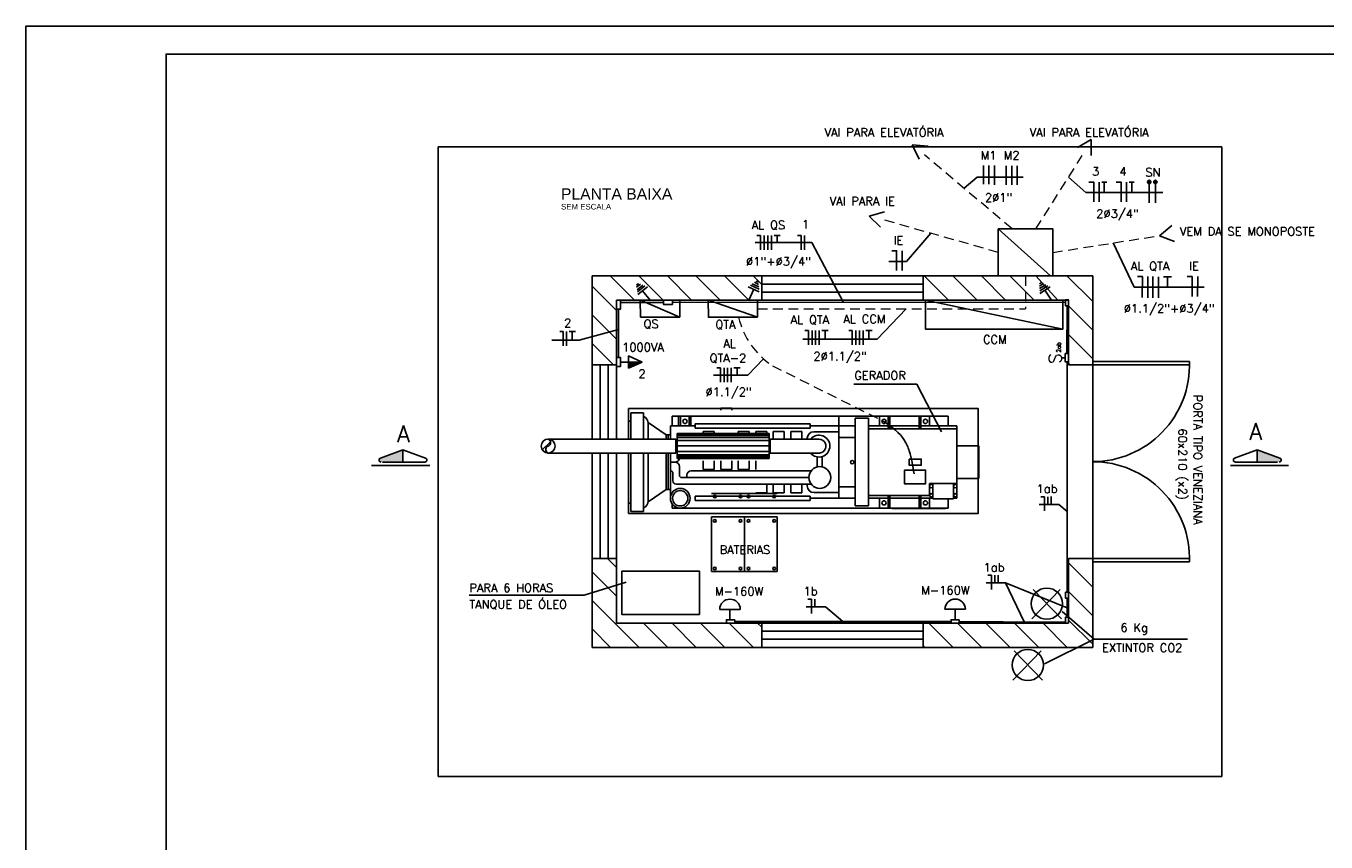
# Model space of a CAD drawing. Header units: millimetres. Extents: x 439.7 to 481.7, y 411.1 to 440.8.
# Tile 2 of 4: x 439.7 to 462.9, y 426.2 to 440.8. Entities that reach past the tile are written whole.
import ezdxf
from ezdxf.enums import TextEntityAlignment as Align

# ---------------------------------------------------------------- set-up
doc = ezdxf.new("R2010")
doc.units = ezdxf.units.MM
doc.linetypes.add('CONTINUO', pattern=[0])
doc.linetypes.add('HIDDEN', pattern=[0.375, 0.25, -0.125])
for name, color, linetype in [('004', 2, 'Continuous'), ('2', 2, 'Continuous'), ('ARQ-FORMATO', 1, 'Continuous'), ('EGERA240C', 240, 'Continuous'), ('ELE-DUTO', 8, 'Continuous'), ('ELE_CIR', 2, 'HIDDEN'), ('ELE_TX_CIR', 2, 'Continuous'), ('EPTOS200C', 8, 'Continuous'), ('ETXT004', 4, 'Continuous'), ('LGROSSA', 5, 'Continuous'), ('LMEDIA', 4, 'Continuous'), ('TP-POSTES', 2, 'Continuous'), ('txt_titulos', 5, 'Continuous')]:
    doc.layers.add(name, color=color, linetype=linetype)
doc.styles.add('ARIAL', font='ARIAL.TTF', dxfattribs={"height": 0.2})
doc.styles.add('ROMAND', font='ROMANS.SHX', dxfattribs={"oblique": 15, "height": 800})
doc.styles.add('ROMANS', font='romans')

msp = doc.modelspace()

# ---------------------------------------------------------------- hatches: boundary and pattern name
h = msp.add_hatch(color=7)
h.dxf.hatch_style = 1
h.paths.add_polyline_path([(446.474, 433.232), (446.474, 433.016), (446.085, 433.016, -0.841128), (446.072, 433.087)])
h = msp.add_hatch(color=7)
h.dxf.hatch_style = 1
h.paths.add_polyline_path([(461.717, 433.232), (461.717, 433.016), (462.107, 433.016, 0.841128), (462.119, 433.087)])
at = {"layer": 'EGERA240C', "linetype": 'Continuous'}
h = msp.add_hatch(dxfattribs=at)
h.set_pattern_fill('_U', scale=0.181534, angle=495.01, style=0, pattern_type=0)
h.set_pattern_definition([(224.99, (341.99984, 459.01344), (-0.12834117, 0.12838598), [])])
h.paths.add_polyline_path([(449.065, 433.426, -0.711559), (449.065, 433.302, 0.580274), (449.045, 433.195), (449.065, 433.178, -0.414214), (448.941, 433.302, -0.414214)])
at = {"layer": 'ELE_CIR'}
h = msp.add_hatch(color=2, dxfattribs=at)
h.paths.add_polyline_path([(459.761, 438.012, 1), (459.82, 438.012, 1)])
h.paths.add_polyline_path([(459.93, 438.012, 1), (459.871, 438.012, 1)])
at = {"layer": 'EPTOS200C'}
msp.add_hatch(color=256, dxfattribs=at).paths.add_polyline_path([(450.501, 434.692), (450.501, 434.801), (450.745, 434.801)])

# ---------------------------------------------------------------- linework, layer by layer
at = {"color": 7}
for p, q in [((447.105, 427.406), (447.105, 438.641)), ((461.086, 438.641), (447.105, 438.641)), ((447.105, 438.641), (447.105, 427.406)), ((461.086, 438.641), (447.105, 438.641)), ((461.086, 427.406), (461.086, 438.641)), ((461.086, 438.641), (461.086, 427.406)), ((452.876, 436.336), (449.851, 436.336)), ((450.607, 435.904), (450.175, 436.336)), ((451.117, 435.904), (450.684, 436.336)), ((451.626, 435.904), (451.194, 436.336)), ((452.135, 435.904), (451.703, 436.336)), ((452.644, 435.904), (452.212, 436.336)), ((452.876, 436.182), (452.721, 436.336)), ((452.876, 436.336), (452.876, 435.904)), ((455.757, 436.336), (452.876, 436.336)), ((455.757, 436.336), (455.757, 435.904)), ((458.782, 436.336), (455.757, 436.336)), ((456.209, 435.904), (455.777, 436.336)), ((456.718, 435.904), (456.286, 436.336)), ((457.228, 435.904), (456.796, 436.336)), ((457.737, 435.904), (457.305, 436.336)), ((458.158, 435.903), (457.767, 436.336)), ((458.782, 435.878), (458.323, 436.336)), ((458.782, 436.336), (458.782, 434.752)), ((450.283, 435.719), (449.851, 436.151)), ((455.757, 436.192), (452.876, 436.192)), ((455.757, 436.048), (452.876, 436.048)), ((455.757, 435.904), (452.876, 435.904)), ((456.016, 435.904), (455.757, 435.904)), ((458.35, 435.904), (458.247, 435.904)), ((458.35, 435.904), (458.35, 434.752)), ((450.283, 435.21), (449.851, 435.642)), ((458.782, 435.369), (458.35, 435.801)), ((458.782, 434.859), (458.35, 435.292)), ((450.232, 434.752), (449.851, 435.133)), ((449.851, 434.752), (449.851, 433.426)), ((450.283, 434.752), (450.283, 433.426)), ((458.38, 434.752), (458.35, 434.782)), ((458.782, 434.752), (458.35, 434.752)), ((458.782, 434.81), (460.509, 434.81)), ((458.782, 434.752), (458.782, 431.295)), ((458.782, 434.752), (460.51, 434.752)), ((450.542, 433.894), (450.766, 433.894)), ((450.766, 433.426), (450.766, 433.894)), ((451.281, 433.836), (451.281, 433.66)), ((451.281, 433.836), (454.252, 433.836)), ((451.394, 433.836), (451.394, 433.66)), ((451.425, 433.836), (451.425, 433.66)), ((451.581, 433.836), (451.581, 433.66)), ((451.612, 433.836), (451.612, 433.66)), ((452.145, 433.978), (452.145, 433.941)), ((452.145, 433.978), (452.341, 433.978)), ((452.341, 433.978), (452.341, 433.941)), ((454.252, 433.836), (456.204, 433.836)), ((454.252, 433.836), (454.252, 432.37)), ((454.546, 433.797), (454.78, 433.797)), ((454.546, 432.233), (454.546, 433.797)), ((454.78, 432.233), (454.78, 433.797)), ((454.976, 433.836), (454.976, 433.66)), ((455.132, 433.836), (455.132, 433.609)), ((455.163, 433.836), (455.163, 433.609)), ((455.686, 433.836), (455.686, 433.609)), ((455.716, 433.836), (455.716, 433.609)), ((455.873, 433.836), (455.873, 433.66)), ((456.204, 433.66), (456.204, 433.836)), ((449.851, 433.594), (449.851, 433.426)), ((450.283, 433.594), (450.283, 433.426)), ((450.849, 433.426), (450.849, 433.723)), ((451.169, 433.504), (450.849, 433.723)), ((451.246, 433.426), (451.246, 433.66)), ((451.688, 433.66), (451.246, 433.66)), ((451.366, 433.526), (451.366, 433.079)), ((453.007, 433.526), (451.366, 433.526)), ((451.688, 433.701), (451.688, 433.619)), ((451.688, 433.701), (453.742, 433.701)), ((451.688, 433.619), (453.742, 433.619)), ((451.833, 433.562), (451.833, 433.526)), ((451.833, 433.562), (452.028, 433.562)), ((452.028, 433.562), (452.028, 433.526)), ((452.458, 433.562), (452.458, 433.526)), ((452.458, 433.562), (452.653, 433.562)), ((452.653, 433.562), (452.653, 433.526)), ((452.771, 433.562), (452.771, 433.526)), ((452.771, 433.562), (452.966, 433.562)), ((452.966, 433.562), (452.966, 433.526)), ((453.007, 433.526), (453.007, 433.079)), ((453.083, 433.562), (453.083, 433.426)), ((453.083, 433.562), (453.279, 433.562)), ((453.279, 433.562), (453.279, 433.426)), ((453.396, 433.562), (453.396, 433.426)), ((453.396, 433.562), (453.591, 433.562)), ((453.591, 433.562), (453.591, 433.426)), ((453.742, 433.701), (453.742, 433.619)), ((453.742, 433.66), (454.252, 433.66)), ((453.805, 433.557), (454.252, 433.557)), ((454.252, 433.66), (454.546, 433.66)), ((454.78, 433.66), (455.132, 433.66)), ((454.78, 433.609), (456.36, 433.609)), ((455.163, 433.66), (455.686, 433.66)), ((455.716, 433.66), (456.36, 433.66)), ((456.36, 432.37), (456.36, 433.66)), ((449.065, 433.426), (451.346, 433.426)), ((451.169, 433.426), (451.169, 433.504)), ((451.169, 433.504), (451.246, 433.504)), ((451.208, 433.426), (451.208, 433.504)), ((451.346, 433.426), (451.346, 433.178)), ((453.007, 433.513), (451.366, 433.513)), ((453.007, 433.49), (451.366, 433.49)), ((453.007, 433.457), (451.366, 433.457)), ((453.007, 433.399), (451.366, 433.399)), ((453.007, 433.303), (451.366, 433.303)), ((453.026, 433.426), (453.026, 433.178)), ((453.897, 433.426), (453.026, 433.426)), ((453.687, 433.44), (453.687, 433.426)), ((454.252, 433.455), (454.546, 433.455)), ((456.36, 433.308), (456.751, 433.308)), ((456.751, 432.722), (456.751, 433.308)), ((446.072, 433.087), (446.474, 433.232)), ((446.474, 433.232), (446.876, 433.088)), ((446.474, 433.232), (446.474, 433.016)), ((449.065, 433.178), (451.346, 433.178)), ((449.851, 433.178), (449.851, 431.295)), ((449.995, 433.178), (449.995, 431.295)), ((450.139, 433.178), (450.139, 431.295)), ((450.283, 433.178), (450.283, 431.295)), ((450.766, 432.136), (450.766, 433.178)), ((450.849, 432.307), (450.849, 433.178)), ((451.169, 432.526), (451.169, 433.178)), ((451.208, 432.526), (451.208, 433.178)), ((451.246, 432.37), (451.246, 433.178)), ((451.246, 433.171), (451.252, 433.171)), ((453.007, 433.206), (451.366, 433.206)), ((453.007, 433.147), (451.366, 433.147)), ((453.007, 433.115), (451.366, 433.115)), ((453.007, 433.092), (451.366, 433.092)), ((453.007, 433.079), (451.366, 433.079)), ((453.874, 433.178), (453.026, 433.178)), ((453.867, 432.932), (453.867, 433.098)), ((453.956, 432.932), (453.956, 433.098)), ((461.717, 433.232), (461.315, 433.088)), ((462.119, 433.087), (461.717, 433.232)), ((461.717, 433.232), (461.717, 433.016)), ((445.915, 432.956), (446.954, 432.956)), ((446.864, 433.016), (446.109, 433.016)), ((451.246, 433.015), (451.33, 433.015)), ((451.246, 432.859), (451.252, 432.859)), ((451.408, 432.78), (451.408, 432.937)), ((451.618, 432.859), (453.755, 432.859)), ((451.833, 432.883), (451.833, 433.039)), ((451.833, 432.883), (452.028, 432.883)), ((452.028, 432.883), (452.028, 433.039)), ((452.145, 432.883), (452.145, 433.039)), ((452.145, 432.883), (452.341, 432.883)), ((452.341, 432.883), (452.341, 433.039)), ((452.458, 432.883), (452.458, 433.039)), ((452.458, 432.883), (452.653, 432.883)), ((452.653, 432.883), (452.653, 433.039)), ((452.771, 432.883), (452.771, 433.039)), ((462.277, 432.956), (461.238, 432.956)), ((461.328, 433.016), (462.082, 433.016)), ((451.291, 432.683), (451.291, 432.82)), ((451.35, 432.624), (453.755, 432.624)), ((451.447, 432.741), (453.716, 432.741)), ((451.539, 432.78), (451.539, 432.741)), ((452.966, 432.468), (452.966, 432.624)), ((453.083, 432.468), (453.083, 432.624)), ((453.279, 432.468), (453.279, 432.624)), ((453.396, 432.468), (453.396, 432.624)), ((453.591, 432.468), (453.591, 432.624)), ((453.687, 432.59), (453.687, 432.624)), ((455.872, 432.421), (455.872, 432.632)), ((455.872, 432.632), (456.36, 432.632)), ((455.932, 432.362), (455.932, 432.632)), ((456.3, 432.362), (456.3, 432.632)), ((456.36, 432.722), (456.751, 432.722)), ((451.169, 432.526), (450.849, 432.307)), ((451.169, 432.526), (451.246, 432.526)), ((451.688, 432.329), (451.688, 432.411)), ((451.688, 432.411), (453.742, 432.411)), ((451.983, 432.456), (453.155, 432.456)), ((452.771, 432.468), (452.966, 432.468)), ((453.083, 432.468), (453.279, 432.468)), ((453.396, 432.468), (453.591, 432.468)), ((453.742, 432.329), (453.742, 432.411)), ((453.742, 432.37), (454.546, 432.37)), ((453.805, 432.473), (454.252, 432.473)), ((454.252, 432.575), (454.546, 432.575)), ((454.78, 432.421), (455.872, 432.421)), ((454.78, 432.37), (455.132, 432.37)), ((454.976, 432.194), (454.976, 432.37)), ((455.132, 432.194), (455.132, 432.421)), ((455.163, 432.194), (455.163, 432.421)), ((455.163, 432.37), (455.686, 432.37)), ((455.686, 432.194), (455.686, 432.421)), ((455.716, 432.194), (455.716, 432.421)), ((455.716, 432.37), (455.932, 432.37)), ((455.873, 432.194), (455.873, 432.37)), ((455.932, 432.362), (456.3, 432.362)), ((456.204, 432.194), (456.204, 432.362)), ((456.3, 432.37), (456.36, 432.37)), ((450.542, 432.136), (450.766, 432.136)), ((451.281, 432.194), (451.281, 432.265)), ((451.281, 432.194), (456.204, 432.194)), ((451.688, 432.329), (453.742, 432.329)), ((454.546, 432.233), (454.78, 432.233)), ((451.983, 432.04), (453.155, 432.04)), ((451.983, 431.063), (451.983, 432.04)), ((452.569, 431.063), (452.569, 432.04)), ((453.155, 431.063), (453.155, 432.04)), ((449.851, 431.295), (449.851, 429.711)), ((450.283, 431.295), (449.851, 431.295)), ((450.283, 431.136), (450.124, 431.295)), ((450.283, 431.295), (450.283, 430.143)), ((458.35, 431.295), (458.35, 430.143)), ((458.782, 431.295), (458.35, 431.295)), ((458.782, 430.785), (458.35, 431.218)), ((458.782, 431.295), (458.782, 429.711)), ((458.782, 431.295), (460.51, 431.295)), ((458.782, 431.237), (460.509, 431.237)), ((450.283, 430.626), (449.851, 431.059)), ((451.983, 431.063), (453.155, 431.063)), ((457.698, 430.222), (458.204, 430.746)), ((458.228, 430.222), (457.721, 430.746)), ((450.69, 429.711), (449.851, 430.549)), ((458.782, 430.276), (458.35, 430.708)), ((452.876, 430.143), (450.283, 430.143)), ((451.199, 429.711), (450.767, 430.143)), ((451.708, 429.711), (451.276, 430.143)), ((452.218, 429.711), (451.786, 430.143)), ((452.727, 429.711), (452.295, 430.143)), ((452.876, 430.071), (452.804, 430.143)), ((452.876, 429.711), (452.876, 430.143)), ((455.757, 430.143), (452.876, 430.143)), ((455.757, 429.711), (455.757, 430.143)), ((458.35, 430.143), (455.757, 430.143)), ((456.292, 429.711), (455.86, 430.143)), ((456.801, 429.711), (456.369, 430.143)), ((457.31, 429.711), (456.878, 430.143)), ((457.82, 429.711), (457.387, 430.143)), ((458.329, 429.711), (457.897, 430.143)), ((458.782, 429.767), (458.35, 430.199)), ((450.181, 429.711), (449.851, 430.04)), ((455.757, 429.999), (452.876, 429.999)), ((455.757, 429.855), (452.876, 429.855)), ((458.808, 429.858), (457.924, 429.419)), ((452.876, 429.711), (449.851, 429.711)), ((455.757, 429.711), (452.876, 429.711)), ((455.783, 429.711), (455.757, 429.736)), ((458.782, 429.711), (455.757, 429.711)), ((457.359, 429.128), (457.865, 429.652)), ((457.889, 429.128), (457.383, 429.652)), ((461.086, 427.406), (447.105, 427.406)), ((461.086, 427.406), (447.105, 427.406))]:
    msp.add_line(p, q, dxfattribs=at)
for points in [[(450.501, 433.178), (450.501, 432.101), (456.74, 432.101), (456.74, 433.97), (450.501, 433.97), (450.501, 433.426)], [(455.204, 432.19), (456.154, 432.19)], [(460.472, 429.858), (458.808, 429.858), (458.235, 430.354)]]:
    msp.add_lwpolyline(points, dxfattribs=at)
for points in [[(455.51, 433.069), (455.724, 433.069), (455.724, 432.961), (455.51, 432.961)], [(455.423, 432.874), (455.801, 432.874), (455.801, 432.629), (455.423, 432.629)], [(451.767, 430.296), (451.767, 431.07), (450.381, 431.07), (450.381, 430.296)]]:
    msp.add_lwpolyline(points, close=True, dxfattribs=at)
for centre, radius in [((451.507, 433.741), 0.0377), ((455.058, 433.741), 0.0377), ((455.798, 433.741), 0.0377), ((453.912, 432.741), 0.195), ((454.491, 433.015), 0.0301), ((455.902, 432.587), 0.0301), ((456.33, 432.587), 0.0301), ((451.422, 432.37), 0.176), ((451.422, 432.37), 0.137), ((452.039, 432.401), 0.0241), ((452.498, 432.401), 0.0241), ((452.641, 432.401), 0.0241), ((453.099, 432.401), 0.0241), ((455.902, 432.424), 0.0301), ((456.33, 432.424), 0.0301), ((455.058, 432.289), 0.0377), ((455.798, 432.289), 0.0377), ((452.039, 431.967), 0.0241), ((452.498, 431.967), 0.0241), ((452.641, 431.967), 0.0241), ((453.099, 431.967), 0.0241), ((452.039, 431.118), 0.0241), ((452.498, 431.118), 0.0241), ((452.641, 431.118), 0.0241), ((453.099, 431.118), 0.0241), ((457.963, 430.491), 0.279), ((457.624, 429.397), 0.279)]:
    msp.add_circle(centre, radius, dxfattribs=at)
for centre, radius, start, end in [((458.782, 434.752), 1.728, 270, 1.9102), ((450.724, 433.713), 0.125, 355.513, 70.5585), ((453.805, 433.44), 0.117, 90, 180), ((453.897, 433.301), 0.195, 218.9665, 140.2534), ((453.897, 433.301), 0.125, 259.733, 90), ((446.085, 433.053), 0.0369, 109.7739, 270.0465), ((446.864, 433.053), 0.0369, 270.0465, 70.319), ((451.252, 433.21), 0.0391, 270, 304.6966), ((451.33, 433.093), 0.0782, 270, 349.5858), ((461.328, 433.053), 0.0369, 109.681, 269.9535), ((462.107, 433.053), 0.0369, 269.9535, 70.2261), ((451.252, 432.82), 0.0391, 0, 90), ((451.33, 432.937), 0.0782, 0, 90), ((451.618, 432.78), 0.0782, 90, 180), ((458.782, 431.295), 1.728, 358.0898, 90), ((451.35, 432.683), 0.0586, 180, 270), ((451.447, 432.78), 0.0391, 180, 270), ((453.805, 432.59), 0.117, 180, 270), ((450.724, 432.317), 0.125, 289.4415, 4.487)]:
    msp.add_arc(centre, radius, start, end, dxfattribs=at)
at = {"layer": '004'}
for p, q in [((452.855, 437.058), (452.855, 436.803)), ((452.922, 437.058), (452.922, 436.803)), ((452.985, 437.058), (452.985, 436.803)), ((453.051, 437.058), (453.051, 436.803)), ((453.099, 437.058), (453.208, 437.058)), ((453.154, 437.058), (453.154, 436.931)), ((453.578, 437.058), (453.578, 436.803)), ((453.637, 437.058), (453.637, 436.803)), ((452.76, 436.931), (453.771, 436.931)), ((453.771, 436.931), (454.333, 435.864)), ((450.676, 436.203), (450.64, 436.174)), ((450.712, 436.189), (450.645, 436.136)), ((450.755, 436.172), (450.652, 436.09)), ((450.79, 436.157), (450.658, 436.052)), ((450.837, 436.139), (450.665, 436.002)), ((452.833, 436.051), (452.634, 436.144)), ((452.734, 436.098), (452.644, 435.904)), ((452.829, 436.101), (452.675, 436.173)), ((452.825, 436.14), (452.707, 436.195)), ((452.821, 436.186), (452.745, 436.222)), ((452.818, 436.224), (452.776, 436.244)), ((457.869, 436.219), (457.83, 436.195)), ((457.904, 436.202), (457.832, 436.156)), ((457.945, 436.18), (457.834, 436.11)), ((457.979, 436.162), (457.836, 436.071)), ((458.023, 436.139), (457.838, 436.021)), ((457.93, 436.08), (458.045, 435.901)), ((450.751, 436.071), (450.884, 435.904)), ((454.938, 435.21), (455.451, 435.751)), ((449.335, 435.344), (449.335, 435.089)), ((449.394, 435.344), (449.394, 435.089)), ((449.441, 435.344), (449.551, 435.344)), ((449.496, 435.344), (449.496, 435.193)), ((453.611, 435.21), (454.938, 435.21)), ((453.711, 435.361), (453.711, 435.106)), ((453.775, 435.361), (453.775, 435.106)), ((453.838, 435.361), (453.838, 435.106)), ((453.904, 435.361), (453.904, 435.106)), ((453.952, 435.361), (454.061, 435.361)), ((454.007, 435.361), (454.007, 435.21)), ((454.492, 435.361), (454.492, 435.106)), ((454.558, 435.361), (454.558, 435.106)), ((454.622, 435.361), (454.622, 435.106)), ((454.688, 435.361), (454.688, 435.106)), ((454.736, 435.361), (454.845, 435.361)), ((454.79, 435.361), (454.79, 435.21)), ((452.14, 434.695), (452.14, 434.44)), ((452.204, 434.695), (452.204, 434.44)), ((452.267, 434.695), (452.267, 434.44)), ((452.333, 434.695), (452.333, 434.44)), ((452.381, 434.695), (452.49, 434.695)), ((452.436, 434.695), (452.436, 434.568)), ((454.522, 434.404), (455.645, 434.404)), ((455.645, 434.404), (456.086, 433.558)), ((457.923, 432.399), (457.923, 432.144)), ((457.982, 432.399), (457.982, 432.265)), ((458.041, 432.402), (458.041, 432.267)), ((457.827, 432.262), (458.175, 432.262)), ((458.324, 432.135), (458.175, 432.262)), ((456.976, 430.997), (456.976, 430.742)), ((457.035, 430.997), (457.035, 430.862)), ((457.094, 430.999), (457.094, 430.865)), ((456.88, 430.86), (457.228, 430.86)), ((457.56, 430.167), (457.228, 430.86)), ((457.228, 430.86), (458.324, 430.419)), ((453.765, 430.572), (453.765, 430.317)), ((453.824, 430.572), (453.824, 430.438)), ((453.669, 430.435), (454.017, 430.435)), ((454.325, 430.173), (454.017, 430.435))]:
    msp.add_line(p, q, dxfattribs=at)
for points in [[(452.855, 437.058), (452.792, 437.058)], [(453.578, 437.058), (453.515, 437.058)], [(449.131, 435.193), (449.617, 435.193), (450.321, 435.383)], [(449.335, 435.344), (449.272, 435.344)], [(453.711, 435.361), (453.648, 435.361)], [(454.492, 435.361), (454.429, 435.361)], [(452.018, 434.568), (452.631, 434.568), (452.909, 434.856)], [(452.14, 434.695), (452.077, 434.695)], [(457.923, 432.399), (457.859, 432.399)], [(456.976, 430.997), (456.913, 430.997)], [(453.765, 430.572), (453.702, 430.572)]]:
    msp.add_lwpolyline(points, dxfattribs=at)
at = {"layer": '004', "color": 7}
msp.add_lwpolyline([(447.658, 430.642), (449.711, 430.642), (450.459, 430.872)], dxfattribs=at)
at = {"layer": '2'}
msp.add_lwpolyline([(439.749, 411.093), (439.749, 440.793), (481.749, 440.793), (481.749, 411.093)], close=True, dxfattribs=at)
at = {"layer": 'ARQ-FORMATO'}
msp.add_lwpolyline([(442.249, 411.593), (442.249, 440.293), (481.249, 440.293), (481.249, 411.593)], close=True, dxfattribs=at)
at = {"layer": 'EGERA240C', "color": 7}
for p, q in [((450.542, 433.426), (450.542, 433.894)), ((450.497, 433.746), (450.542, 433.746)), ((450.497, 433.426), (450.497, 433.746)), ((450.497, 432.285), (450.497, 433.178)), ((450.542, 432.136), (450.542, 433.178))]:
    msp.add_line(p, q, dxfattribs=at)
at = {"layer": 'EGERA240C', "color": 1}
msp.add_line((450.497, 432.285), (450.542, 432.285), dxfattribs=at)
at = {"layer": 'EGERA240C', "color": 7}
msp.add_lwpolyline([(449.065, 433.178), (449.045, 433.195, -0.580274), (449.065, 433.302, 0.71156), (449.065, 433.426, -8.110244)], format="xyb", dxfattribs=at)
msp.add_circle((449.065, 433.302), 0.124, dxfattribs=at)
at = {"layer": 'ELE-DUTO'}
for p, q in [((455.561, 438.676), (455.683, 438.417)), ((455.845, 438.652), (455.561, 438.676)), ((458.756, 438.77), (458.509, 438.627)), ((458.756, 438.484), (458.756, 438.77)), ((455.069, 437.479), (454.794, 437.404)), ((454.794, 437.404), (454.997, 437.203)), ((460.195, 437.235), (459.974, 437.054)), ((459.974, 437.054), (460.241, 436.953)), ((452.395, 430.173), (456.255, 430.174))]:
    msp.add_line(p, q, dxfattribs=at)
at = {"layer": 'ELE_CIR', "linetype": 'CONTINUO', "lineweight": -3}
for p, q in [((456.722, 438.095), (457.539, 438.095)), ((458.351, 438.097), (458.658, 437.824)), ((458.658, 437.824), (460.034, 437.824)), ((455.147, 436.596), (455.462, 436.596))]:
    msp.add_line(p, q, dxfattribs=at)
at = {"layer": 'ELE_CIR', "linetype": 'Continuous'}
for p, q in [((458.898, 438.011), (458.897, 437.658)), ((458.945, 438.011), (459.032, 438.011)), ((458.989, 438.011), (458.989, 437.824)), ((459.388, 438.011), (459.386, 437.658)), ((459.435, 438.011), (459.522, 438.011)), ((459.478, 438.011), (459.478, 437.824)), ((459.79, 438.012), (459.79, 437.637)), ((459.9, 438.012), (459.9, 437.637)), ((455.382, 436.783), (455.381, 436.431)), ((459.766, 436.323), (459.765, 435.947)), ((459.856, 436.323), (459.853, 435.948)), ((459.956, 436.322), (459.955, 435.947)), ((460.117, 436.322), (460.117, 436.136)), ((460.655, 436.323), (460.653, 435.971))]:
    msp.add_line(p, q, dxfattribs=at)
at = {"layer": 'ELE_CIR', "linetype": 'Continuous', "lineweight": -3}
for p, q in [((459.146, 436.924), (459.522, 436.136)), ((459.522, 436.136), (460.771, 436.136))]:
    msp.add_line(p, q, dxfattribs=at)
at = {"layer": 'ELE_CIR', "linetype": 'Continuous'}
for points in [[(456.831, 438.303), (456.831, 437.972)], [(456.928, 438.303), (456.928, 437.972)], [(457.027, 438.303), (457.027, 437.972)], [(457.027, 438.289), (457.027, 437.958)], [(457.24, 438.302), (457.24, 437.971)], [(457.24, 438.289), (457.24, 437.958)], [(457.338, 438.302), (457.338, 437.971)], [(457.338, 438.289), (457.338, 437.958)], [(457.436, 438.302), (457.436, 437.971)], [(457.436, 438.289), (457.436, 437.958)], [(458.713, 438.011), (458.8, 438.011), (458.8, 437.658)], [(459.203, 438.011), (459.289, 438.011), (459.289, 437.658)], [(455.198, 436.784), (455.284, 436.784), (455.284, 436.431)], [(459.582, 436.324), (459.668, 436.324), (459.665, 435.949)], [(460.117, 436.322), (460.048, 436.322)], [(460.117, 436.322), (460.186, 436.322)], [(460.47, 436.324), (460.556, 436.324), (460.556, 435.971)]]:
    msp.add_lwpolyline(points, dxfattribs=at)
at = {"layer": 'ELE_CIR', "linetype": 'CONTINUO', "lineweight": -3}
for points in [[(456.487, 437.899), (456.722, 438.095)], [(455.462, 436.596), (455.895, 437.097)]]:
    msp.add_lwpolyline(points, dxfattribs=at)
at = {"layer": 'ELE_CIR', "color": 2}
for centre in [(459.79, 438.012), (459.9, 438.012)]:
    msp.add_circle(centre, 0.0296, dxfattribs=at)
at = {"layer": 'EPTOS200C'}
for p, q in [((457.096, 437.176), (458.03, 436.336)), ((450.713, 435.904), (451.416, 435.601)), ((458.298, 435.86), (451.282, 435.866)), ((451.924, 435.904), (452.803, 435.598)), ((458.324, 435.8), (458.32, 434.951)), ((450.359, 434.801), (450.501, 434.801)), ((458.222, 434.878), (458.29, 434.878)), ((458.324, 434.805), (458.324, 430.696)), ((458.324, 430.587), (458.324, 430.252)), ((456.34, 430.204), (456.317, 430.204)), ((457.187, 430.169), (456.402, 430.174)), ((458.298, 430.162), (457.187, 430.169))]:
    msp.add_line(p, q, dxfattribs=at)
at = {"layer": 'EPTOS200C', "linetype": 'HIDDEN', "lineweight": 5, "ltscale": 0.7}
for p in [(457.584, 436.336), (452.802, 435.751)]:
    msp.add_line(p, (457.584, 435.751), dxfattribs=at)
for points in [[(457.344, 437.176), (455.778, 438.497)], [(457.769, 437.176), (458.646, 438.564)], [(457.096, 436.756), (455.04, 437.339)], [(458.073, 436.756), (459.974, 437.054)], [(453.066, 434.735), (455.058, 433.741)]]:
    msp.add_lwpolyline(points, dxfattribs=at)
at = {"layer": 'EPTOS200C'}
for points in [[(458.073, 436.336), (457.096, 436.336), (457.096, 437.176), (458.073, 437.176)], [(450.283, 435.904), (450.283, 435.744), (450.359, 435.744), (450.359, 435.904)], [(451.416, 435.601), (451.414, 435.904), (450.708, 435.904), (450.714, 435.601)], [(451.282, 435.904), (451.122, 435.904), (451.122, 435.829), (451.282, 435.829)], [(452.803, 435.598), (452.801, 435.904), (451.918, 435.904), (451.926, 435.598)], [(455.799, 435.901), (458.247, 435.901), (458.247, 435.384), (455.799, 435.384)], [(458.35, 435.8), (458.35, 435.91), (458.298, 435.91), (458.298, 435.8)], [(458.29, 434.951), (458.29, 434.805), (458.35, 434.805), (458.35, 434.951)], [(450.283, 434.881), (450.283, 434.721), (450.359, 434.721), (450.359, 434.881)], [(450.745, 434.801), (450.501, 434.692), (450.501, 434.909)], [(458.35, 430.587), (458.35, 430.696), (458.298, 430.696), (458.298, 430.587)], [(452.395, 430.203), (452.248, 430.203), (452.248, 430.143), (452.395, 430.143)], [(456.402, 430.204), (456.255, 430.204), (456.255, 430.144), (456.402, 430.144)], [(458.35, 430.143), (458.35, 430.252), (458.298, 430.252), (458.298, 430.143)]]:
    msp.add_lwpolyline(points, close=True, dxfattribs=at)
for points in [[(451.122, 435.862), (450.359, 435.862)], [(455.799, 435.901), (458.247, 435.384)], [(450.321, 434.881), (450.321, 435.744)], [(450.745, 434.801), (450.501, 434.801)], [(452.127, 430.389), (452.494, 430.389)], [(452.31, 430.203), (452.31, 430.389)], [(456.145, 430.391), (456.512, 430.391)], [(456.328, 430.204), (456.328, 430.391)]]:
    msp.add_lwpolyline(points, dxfattribs=at)
at = {"layer": 'EPTOS200C', "linetype": 'HIDDEN', "lineweight": 5, "ltscale": 0.7}
msp.add_arc((453.865, 435.933), 1.44, 193.4611, 236.2992, dxfattribs=at)
at = {"layer": 'EPTOS200C'}
for centre in [(452.31, 430.388), (456.328, 430.389)]:
    msp.add_arc(centre, 0.183, 0.455, 179.545, dxfattribs=at)
msp.add_spline([(455.058, 433.741), (455.424, 433.401), (455.507, 433.216), (455.594, 432.806)], degree=3, dxfattribs=at)
at = {"layer": 'ETXT004', "color": 1}
msp.add_line((458.782, 431.295), (458.781, 431.295), dxfattribs=at)
at = {"layer": 'LGROSSA', "color": 7}
for p, q in [((449.851, 436.336), (449.851, 434.752)), ((450.283, 435.904), (450.283, 434.752)), ((452.876, 435.904), (450.283, 435.904)), ((450.283, 434.752), (449.851, 434.752))]:
    msp.add_line(p, q, dxfattribs=at)
at = {"layer": 'LMEDIA', "color": 7}
for p, q in [((449.995, 434.752), (449.995, 433.426)), ((450.139, 434.752), (450.139, 433.426)), ((449.995, 433.594), (449.995, 433.426)), ((450.139, 433.594), (450.139, 433.426))]:
    msp.add_line(p, q, dxfattribs=at)

# ---------------------------------------------------------------- texts
at = {"color": 7, "style": 'ROMAND'}
for p in [(446.37, 433.371), (461.58, 433.415)]:
    msp.add_text('A', height=0.295, dxfattribs=at).set_placement(p)
at = {"layer": '004', "color": 2, "style": 'ROMANS'}
for s, p in [('VAI PARA ELEVATÓRIA', (453.998, 438.82)), ('VAI PARA ELEVATÓRIA', (457.658, 438.82)), ('VAI PARA IE', (454.089, 437.595)), ('VEM DA SE MONOPOSTE', (460.337, 437.055)), ('6 Kg', (459.278, 429.988)), ('EXTINTOR CO2', (458.949, 429.631))]:
    msp.add_text(s, height=0.15, dxfattribs=at).set_placement(p)
at = {"layer": '004', "style": 'ROMANS'}
for s, p in [('AL QS', (452.697, 437.17)), ('1', (453.593, 437.183)), ('%%C1"+%%C3/4"', (452.597, 436.52)), ('AL QTA', (453.391, 435.48)), ('AL CCM', (454.333, 435.493)), ('2', (449.35, 435.422)), ('QS', (450.768, 435.406)), ('QTA', (452.048, 435.395)), ('AL ', (452.192, 435.056)), ('CCM', (456.824, 435.128)), ('QTA-2', (451.946, 434.797)), ('2%%C1.1/2"', (453.799, 434.83)), ('2', (450.677, 434.516)), ('GERADOR', (454.528, 434.486)), ('%%C1.1/2"', (451.874, 434.194)), ('1ab', (457.782, 432.466)), ('1ab', (456.836, 431.063)), ('PARA 6 HORAS', (447.66, 430.697)), ('1b', (453.625, 430.639)), ('TANQUE DE ÓLEO', (447.66, 430.402))]:
    msp.add_text(s, height=0.15, dxfattribs=at).set_placement(p)
msp.add_text('1000VA', height=0.15, dxfattribs=at).set_placement((450.385, 435.066), align=Align.MIDDLE_LEFT)
at = {"layer": '004', "color": 2, "linetype": 'ByBlock', "style": 'ROMANS'}
for s, p in [('PORTA TIPO VENEZIANA', (460.658, 433.055)), ('60x210 (x2)', (460.375, 432.978))]:
    msp.add_text(s, height=0.15, rotation=270, dxfattribs=at).set_placement(p, align=Align.MIDDLE)
at = {"layer": '004', "style": 'ROMANS'}
msp.add_text('BATERIAS', height=0.15, dxfattribs=at).set_placement((453.031, 431.452), align=Align.MIDDLE_RIGHT)
at = {"layer": '004', "char_height": 0.15, "attachment_point": 5, "style": 'ROMANS'}
for insert in [(452.473, 430.71), (456.153, 430.731)]:
    msp.add_mtext('M-160W', dxfattribs=dict(at, insert=insert))
at = {"layer": 'ELE_TX_CIR', "lineweight": -3, "style": 'ROMANS'}
for s, p in [('M1 ', (456.784, 438.411)), ('M2 ', (457.193, 438.411)), ('3', (458.769, 438.125)), ('4', (459.259, 438.125)), ('IE', (455.229, 436.897)), ('IE', (460.501, 436.437))]:
    msp.add_text(s, height=0.15, dxfattribs=at).set_placement(p)
at = {"layer": 'ELE_TX_CIR', "linetype": 'Continuous', "lineweight": -3, "style": 'ROMANS'}
for s, p in [('2%%C1"', (456.859, 437.66)), ('2%%C3/4" ', (458.845, 437.372)), ('AL QTA', (459.462, 436.437)), ('%%C1.1/2"+%%C3/4"', (459.337, 435.681))]:
    msp.add_text(s, height=0.15, dxfattribs=at).set_placement(p)
at = {"layer": 'ELE_TX_CIR', "color": 2, "linetype": 'Continuous', "insert": (459.721, 438.185), "char_height": 0.15, "attachment_point": 4, "style": 'ROMANS'}
msp.add_mtext('SN', dxfattribs=at)
at = {"layer": 'EPTOS200C', "style": 'ROMANS'}
for s, height, rotation, p in [('S', 0.222, 89.953, (458.112, 434.768)), ('2ab', 0.075, 90, (458.176, 434.968))]:
    msp.add_text(s, height=height, rotation=rotation, dxfattribs=at).set_placement(p, align=Align.MIDDLE_LEFT)
at = {"layer": 'TP-POSTES', "color": 2, "style": 'ARIAL'}
msp.add_text('SEM ESCALA', height=0.1, dxfattribs=at).set_placement((449.297, 437.521))
at = {"layer": 'txt_titulos', "color": 2, "style": 'ARIAL'}
msp.add_text('PLANTA BAIXA', height=0.2, dxfattribs=at).set_placement((449.295, 437.699))

doc.saveas('drawing.dxf')
